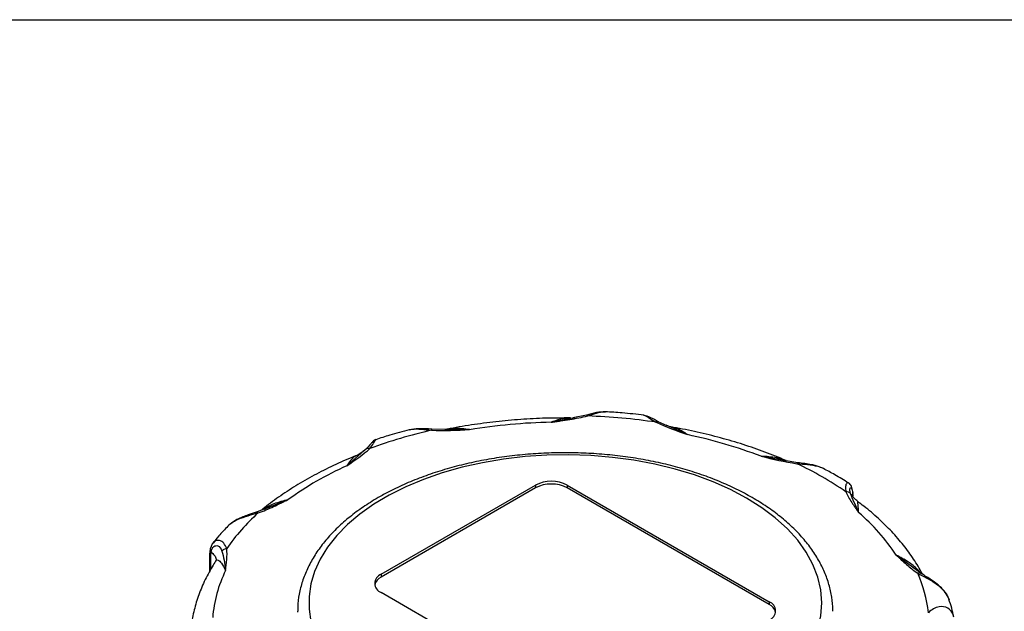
# Model space of a CAD drawing. Header units: inches. Extents: x 0 to 22, y 0 to 17.
# Tile 7 of 8: x 13.9 to 17.3, y 14.9 to 17. Entities that reach past the tile are written whole.
import ezdxf

# ---------------------------------------------------------------- set-up
doc = ezdxf.new("R2010")
doc.units = ezdxf.units.IN
doc.header["$LTSCALE"] = 2
doc.header["$MEASUREMENT"] = 0
doc.linetypes.add('SLD-Solid', pattern=[0])
doc.layers.add('SLD-DEFPOINTS', color=7, linetype='Continuous')

# ---------------------------------------------------------------- blocks, each defined once
blk = doc.blocks.new('Block2')
at = {"color": 7, "linetype": 'SLD-Solid', "lineweight": 18}
blk.add_line((22.0002, 17.0002), (0.0002, 17.0002), dxfattribs=at)

msp = doc.modelspace()

# ---------------------------------------------------------------- linework, layer by layer
at = {"color": 7, "linetype": 'SLD-Solid'}
msp.add_line((0.0002, 17.0002), (22.0002, 17.0002), dxfattribs=at)
for p, q in [((15.8699, 15.6104), (15.8214, 15.6006)), ((15.8287, 15.6011), (15.7458, 15.5855)), ((15.8143, 15.5993), (15.8143, 15.6004)), ((16.1538, 15.5731), (16.1221, 15.5873)), ((15.3798, 15.56), (15.326, 15.5607)), ((15.4589, 15.5593), (15.3712, 15.5591)), ((16.2248, 15.5417), (16.1494, 15.5745)), ((16.1725, 15.5678), (16.1609, 15.5708)), ((15.0871, 15.4846), (15.0268, 15.4322)), ((15.0972, 15.4932), (15.083, 15.481)), ((16.5726, 15.449), (16.4836, 15.4656)), ((16.6121, 15.4431), (16.5643, 15.4513)), ((15.1478, 15.0509), (15.6906, 15.3643)), ((15.6906, 15.3547), (15.1478, 15.0413)), ((15.6906, 15.3643), (15.6906, 15.3547)), ((15.802, 15.3643), (16.5119, 14.9545)), ((15.802, 15.3643), (15.802, 15.3547)), ((16.5119, 14.9449), (15.802, 15.3547)), ((16.8055, 15.336), (16.8032, 15.3289)), ((16.8062, 15.3412), (16.8061, 15.3432)), ((16.8072, 15.3261), (16.8063, 15.3399)), ((14.8214, 15.3136), (14.7352, 15.2786)), ((16.8231, 15.3064), (16.823, 15.3065)), ((14.7415, 15.2818), (14.7095, 15.2691)), ((14.5468, 15.1396), (14.5448, 15.1211)), ((14.5448, 15.1217), (14.5448, 15.0605)), ((14.5488, 15.068), (14.5488, 15.1148)), ((17.0328, 15.0634), (16.9583, 15.1182)), ((17.0434, 15.0556), (17.0286, 15.0665)), ((15.1478, 15.0509), (15.1478, 15.0413)), ((15.8577, 14.5768), (15.1478, 14.9866)), ((16.5119, 14.9545), (16.5119, 14.9449)), ((17.1397, 14.972), (17.1445, 14.9614)), ((14.8541, 14.9212), (14.8541, 14.9183))]:
    msp.add_line(p, q)
at = {"flags": 128}
for points in [[(16.4325, 15.3185), (16.3756, 15.3487), (16.3145, 15.3759), (16.2495, 15.4), (16.1812, 15.4208), (16.1101, 15.4381), (16.0366, 15.4519), (15.9614, 15.462), (15.885, 15.4684), (15.8079, 15.4709), (15.7307, 15.4696), (15.654, 15.4645), (15.5783, 15.4557), (15.5042, 15.4431), (15.4322, 15.427), (15.3629, 15.4073), (15.2968, 15.3843), (15.2343, 15.3581), (15.176, 15.3289), (15.1222, 15.2969), (15.0733, 15.2624), (15.0297, 15.2256), (14.9917, 15.1868), (14.9596, 15.1462), (14.9337, 15.1042), (14.9141, 15.0611), (14.9009, 15.0172), (14.8943, 14.9728), (14.8943, 14.9282), (14.9009, 14.8838)], [(16.4325, 14.5825), (16.4857, 14.6159), (16.5335, 14.652), (16.5758, 14.6903), (16.6121, 14.7305), (16.6422, 14.7725), (16.6659, 14.8158), (16.6829, 14.8601), (16.6932, 14.9051), (16.6966, 14.9505), (16.6932, 14.9958), (16.6829, 15.0409), (16.6659, 15.0852), (16.6422, 15.1285), (16.6121, 15.1704), (16.5758, 15.2107), (16.5335, 15.249), (16.4857, 15.285), (16.4325, 15.3185)]]:
    msp.add_lwpolyline(points, dxfattribs=at)
for centre, radius, start, end in [((15.7922, 13.4957), 2.0903, 91.2733, 99.1751), ((15.798, 13.4501), 2.1586, 81.5725, 87.9791), ((15.716, 13.8281), 1.7727, 102.7377, 110.0441), ((15.8712, 13.8618), 1.7167, 69.1032, 78.115), ((16.0953, 14.35), 1.205, 55.2759, 64.7295), ((15.5047, 14.3672), 1.1673, 114.1675, 125.8272), ((15.7463, 15.2569), 0.121, 62.6097, 117.3903), ((15.7463, 15.2472), 0.121, 62.6097, 117.3903), ((15.1935, 14.7332), 0.7162, 131.8779, 145.2576), ((16.3771, 14.7381), 0.6945, 33.1842, 49.6803), ((15.0016, 14.8653), 0.447, 153.5833, 175.7324), ((15.1655, 15.0036), 0.0416, 115.1754, 165.582), ((15.16, 15.0188), 0.0344, 110.7834, 249.2166), ((16.6148, 14.8649), 0.4601, 6.3512, 24.333), ((16.4997, 14.9224), 0.0344, 290.7834, 69.2166), ((16.4942, 14.9072), 0.0416, 14.418, 64.8246)]:
    msp.add_arc(centre, radius, start, end)
for points, knots in [([(15.9366, 15.6225), (15.9262, 15.6218), (15.9055, 15.6204), (15.8815, 15.6137), (15.8695, 15.6104)], [0, 0, 0, 0, 0.5014578, 1, 1, 1, 1]), ([(15.8699, 15.6103), (15.8701, 15.6104), (15.8707, 15.6106), (15.8722, 15.6097), (15.8735, 15.6081), (15.8742, 15.6074)], [0, 0, 0, 0, 0.130461, 0.565231, 1, 1, 1, 1]), ([(15.8742, 15.6074), (15.8845, 15.6107), (15.9057, 15.6176), (15.9259, 15.6231), (15.9345, 15.6223), (15.9361, 15.6221)], [0, 0, 0, 0, 0.437687, 0.892963, 1, 1, 1, 1]), ([(16.0711, 15.61), (16.0458, 15.613), (16.0011, 15.6183), (15.9558, 15.621), (15.9361, 15.6221)], [0, 0, 0, 0, 0.566164, 1, 1, 1, 1]), ([(16.1233, 15.5869), (16.1137, 15.5922), (16.0946, 15.6028), (16.0787, 15.6078), (16.0707, 15.6102)], [0, 0, 0, 0, 0.5008931, 1, 1, 1, 1]), ([(16.071, 15.6098), (16.0721, 15.6097), (16.077, 15.6094), (16.09, 15.6008), (16.1063, 15.5905), (16.1144, 15.5854)], [0, 0, 0, 0, 0.118438, 0.558242, 1, 1, 1, 1]), ([(15.8134, 15.6004), (15.7844, 15.6003), (15.7261, 15.6002), (15.6385, 15.5955), (15.5512, 15.5877), (15.465, 15.5761), (15.4072, 15.5665), (15.3784, 15.5604), (15.3774, 15.5602)], [0, 0, 0, 0, 0.195865, 0.394951, 0.59408, 0.793286, 0.9926, 1, 1, 1, 1]), ([(15.7458, 15.5855), (15.7458, 15.5855), (15.746, 15.5855), (15.7461, 15.5855), (15.7462, 15.5855), (15.7465, 15.5856), (15.7471, 15.5857), (15.7483, 15.5859), (15.7506, 15.5862), (15.7553, 15.5869), (15.7648, 15.5883), (15.7838, 15.5911), (15.8217, 15.5967), (15.8536, 15.6024), (15.8742, 15.6074)], [0, 0, 0, 0, 0.000977, 0.000977, 0.001953, 0.003906, 0.007813, 0.015625, 0.03125, 0.0625, 0.125, 0.25, 0.5, 1, 1, 1, 1]), ([(15.8134, 15.5993), (15.8061, 15.5993), (15.7846, 15.5994), (15.7612, 15.591), (15.7458, 15.5855)], [0, 0, 0, 0, 0.342341, 1, 1, 1, 1]), ([(16.1221, 15.5871), (16.1217, 15.5873), (16.1204, 15.5877), (16.1177, 15.5873), (16.1155, 15.586), (16.1144, 15.5854)], [0, 0, 0, 0, 0.198939, 0.599701, 1, 1, 1, 1]), ([(16.1255, 15.5849), (16.1249, 15.5856), (16.1239, 15.5868), (16.1226, 15.587), (16.1221, 15.5871)], [0, 0, 0, 0, 0.664814, 1, 1, 1, 1]), ([(15.2468, 15.5588), (15.2237, 15.5527), (15.1834, 15.5422), (15.1451, 15.5293), (15.1288, 15.5239)], [0, 0, 0, 0, 0.575249, 1, 1, 1, 1]), ([(15.3261, 15.5607), (15.31, 15.562), (15.2816, 15.5642), (15.257, 15.5605), (15.2462, 15.5589)], [0, 0, 0, 0, 0.563681, 1, 1, 1, 1]), ([(15.2469, 15.5587), (15.2501, 15.5595), (15.2623, 15.5625), (15.2886, 15.5612), (15.3129, 15.5585), (15.3251, 15.5572)], [0, 0, 0, 0, 0.155458, 0.576785, 1, 1, 1, 1]), ([(15.326, 15.5606), (15.326, 15.5606), (15.3258, 15.5607), (15.3255, 15.5597), (15.3253, 15.558), (15.3251, 15.5572)], [0, 0, 0, 0, 0.101346, 0.550932, 1, 1, 1, 1]), ([(15.4589, 15.5593), (15.4411, 15.5617), (15.4129, 15.5656), (15.387, 15.561), (15.3775, 15.5593)], [0, 0, 0, 0, 0.632815, 1, 1, 1, 1]), ([(16.2248, 15.5417), (16.2133, 15.5496), (16.1953, 15.5621), (16.179, 15.5655), (16.173, 15.5667)], [0, 0, 0, 0, 0.636942, 1, 1, 1, 1]), ([(16.5717, 15.4502), (16.5713, 15.4504), (16.5473, 15.4612), (16.4975, 15.4808), (16.421, 15.5075), (16.3415, 15.5309), (16.2597, 15.5509), (16.2032, 15.5627), (16.174, 15.5675), (16.1732, 15.5677)], [0, 0, 0, 0, 0.0030669, 0.2016674, 0.4000947, 0.598343, 0.7964169, 0.9943323, 1, 1, 1, 1]), ([(15.1288, 15.5244), (15.1259, 15.5229), (15.1206, 15.5201), (15.1164, 15.5151), (15.1098, 15.5074), (15.1009, 15.4979), (15.0956, 15.4922)], [0, 0, 0, 0, 0.162407, 0.301913, 0.578299, 1, 1, 1, 1]), ([(15.1084, 15.4934), (15.1132, 15.4998), (15.1228, 15.5124), (15.1275, 15.523), (15.1284, 15.5238), (15.1287, 15.5241)], [0, 0, 0, 0, 0.411815, 0.821711, 1, 1, 1, 1]), ([(15.0871, 15.4847), (15.083, 15.4813), (15.0745, 15.4743), (15.064, 15.4695), (15.0585, 15.467)], [0, 0, 0, 0, 0.473537, 1, 1, 1, 1]), ([(15.0939, 15.4905), (15.0946, 15.4915), (15.0955, 15.4926), (15.0969, 15.493), (15.097, 15.4931)], [0, 0, 0, 0, 0.880829, 1, 1, 1, 1]), ([(15.097, 15.4931), (15.098, 15.4935), (15.1001, 15.4945), (15.104, 15.4946), (15.1069, 15.4938), (15.1084, 15.4934)], [0, 0, 0, 0, 0.3017847, 0.6508922, 1, 1, 1, 1]), ([(16.7357, 14.9209), (16.7357, 14.9226), (16.7366, 14.9391), (16.7325, 14.9706), (16.7232, 15.015), (16.7075, 15.0587), (16.6862, 15.1014), (16.6592, 15.143), (16.6267, 15.1832), (16.5889, 15.2218), (16.546, 15.2584), (16.4983, 15.2928), (16.4461, 15.3248), (16.3898, 15.3541), (16.3298, 15.3807), (16.2665, 15.4043), (16.2003, 15.4249), (16.1316, 15.4422), (16.0608, 15.4563), (15.9883, 15.467), (15.9147, 15.4743), (15.8403, 15.4781), (15.7657, 15.4785), (15.6913, 15.4754), (15.6174, 15.4688), (15.5447, 15.4589), (15.4735, 15.4455), (15.4044, 15.4289), (15.3376, 15.409), (15.2736, 15.3861), (15.2128, 15.3601), (15.1682, 15.3377), (15.144, 15.3239), (15.1378, 15.3205)], [0, 0, 0, 0, 0.003565, 0.036416, 0.069263, 0.102221, 0.135389, 0.16882, 0.202512, 0.236429, 0.270511, 0.304698, 0.338942, 0.373202, 0.407453, 0.441684, 0.47589, 0.510071, 0.544229, 0.578368, 0.612494, 0.64661, 0.680722, 0.714835, 0.748954, 0.783083, 0.817228, 0.851394, 0.885587, 0.91981, 0.954068, 0.988361, 1, 1, 1, 1]), ([(15.0583, 15.4669), (15.0562, 15.466), (15.0293, 15.4556), (14.9797, 15.4334), (14.9114, 15.3993), (14.847, 15.3622), (14.7871, 15.3223), (14.7481, 15.2934), (14.7296, 15.2776), (14.7285, 15.2766)], [0, 0, 0, 0, 0.016452, 0.21011, 0.404013, 0.598126, 0.792398, 0.986707, 1, 1, 1, 1]), ([(15.0584, 15.4666), (15.0542, 15.4641), (15.0443, 15.458), (15.0332, 15.4416), (15.0268, 15.4322)], [0, 0, 0, 0, 0.422483, 1, 1, 1, 1]), ([(16.566, 15.4511), (16.5568, 15.4543), (16.5306, 15.4634), (16.5021, 15.4647), (16.4836, 15.4656)], [0, 0, 0, 0, 0.349927, 1, 1, 1, 1]), ([(16.6123, 15.443), (16.6122, 15.443), (16.6118, 15.4432), (16.6109, 15.4422), (16.6101, 15.4405), (16.6097, 15.4397)], [0, 0, 0, 0, 0.17304, 0.58652, 1, 1, 1, 1]), ([(16.6097, 15.4397), (16.6223, 15.4388), (16.6473, 15.4371), (16.6777, 15.4323), (16.6957, 15.4267), (16.7015, 15.4232), (16.7027, 15.4224)], [0, 0, 0, 0, 0.375795, 0.749814, 0.949093, 1, 1, 1, 1]), ([(16.7035, 15.4224), (16.6949, 15.4261), (16.6816, 15.4318), (16.6506, 15.4385), (16.6287, 15.4411), (16.6123, 15.4431)], [0, 0, 0, 0, 0.313711, 0.484972, 1, 1, 1, 1]), ([(16.7914, 15.3713), (16.7753, 15.3814), (16.7471, 15.3993), (16.7161, 15.4153), (16.7026, 15.4223)], [0, 0, 0, 0, 0.566385, 1, 1, 1, 1]), ([(16.7913, 15.3712), (16.7906, 15.3718), (16.7884, 15.3734), (16.7837, 15.3712), (16.7787, 15.3613), (16.7807, 15.3474), (16.7817, 15.3404)], [0, 0, 0, 0, 0.095668, 0.285529, 0.64195, 1, 1, 1, 1]), ([(16.8062, 15.3422), (16.8056, 15.3455), (16.8044, 15.3523), (16.8011, 15.3606), (16.7968, 15.3676), (16.7932, 15.3703), (16.7914, 15.3717)], [0, 0, 0, 0, 0.240248, 0.488122, 0.742158, 1, 1, 1, 1]), ([(16.7817, 15.3404), (16.7868, 15.3279), (16.7977, 15.3096), (16.8122, 15.2886), (16.8184, 15.2796), (16.8225, 15.2736), (16.8245, 15.2706), (16.8265, 15.2676)], [0, 0, 0, 0, 0.5, 0.75, 0.875, 0.875, 1, 1, 1, 1]), ([(16.7982, 15.3347), (16.7954, 15.3432), (16.7943, 15.356), (16.8009, 15.3563), (16.8046, 15.3445), (16.8055, 15.336)], [-3.433497, -3.433497, -3.433497, -3.433497, -1.961998, -0.980999, 0, 0, 0, 0]), ([(16.8265, 15.2676), (16.8265, 15.2676), (16.8264, 15.2677), (16.8167, 15.2933), (16.8047, 15.3151), (16.7982, 15.3347)], [-3.401742, -3.401742, -3.401742, -3.401742, -3.39604, -3.39604, 0, 0, 0, 0]), ([(16.8055, 15.336), (16.8059, 15.3374), (16.8066, 15.3395), (16.8062, 15.3415), (16.8061, 15.3422)], [0, 0, 0, 0, 0.666263, 1, 1, 1, 1]), ([(14.7153, 15.2665), (14.7344, 15.2732), (14.7612, 15.2848), (14.7913, 15.2993), (14.8042, 15.3055), (14.8128, 15.3096), (14.8171, 15.3116), (14.8214, 15.3136)], [0, 0, 0, 0, 0.5, 0.75, 0.875, 0.875, 1, 1, 1, 1]), ([(14.8214, 15.3136), (14.8044, 15.309), (14.7738, 15.3008), (14.7429, 15.2869), (14.7313, 15.2778), (14.731, 15.2776)], [0, 0, 0, 0, 0.553379, 0.989568, 1, 1, 1, 1]), ([(15.1378, 15.3205), (15.1285, 15.3149), (15.1014, 15.2989), (15.0598, 15.2704), (15.0149, 15.2342), (14.975, 15.1959), (14.9403, 15.1557), (14.9112, 15.1138), (14.8878, 15.0705), (14.8703, 15.0263), (14.8592, 14.9815), (14.8541, 14.9464), (14.8546, 14.9264), (14.8547, 14.9214)], [0, 0, 0, 0, 0.054208, 0.156914, 0.259674, 0.362339, 0.464763, 0.566759, 0.668122, 0.768682, 0.868376, 0.967296, 1, 1, 1, 1]), ([(16.823, 15.307), (16.8183, 15.3111), (16.8087, 15.3194), (16.8025, 15.33), (16.8017, 15.33), (16.8014, 15.33)], [0, 0, 0, 0, 0.353483, 0.717068, 1, 1, 1, 1]), ([(16.8265, 15.2676), (16.8258, 15.2773), (16.8245, 15.2945), (16.8234, 15.3063), (16.8231, 15.3064), (16.8231, 15.3064)], [0, 0, 0, 0, 0.495528, 0.88518, 1, 1, 1, 1]), ([(17.051, 15.051), (17.0506, 15.0519), (17.0416, 15.07), (17.0202, 15.1045), (16.9847, 15.1537), (16.9435, 15.2013), (16.8969, 15.247), (16.8563, 15.282), (16.8304, 15.3012), (16.8232, 15.3065)], [0, 0, 0, 0, 0.009282, 0.190438, 0.372702, 0.556508, 0.741601, 0.927671, 1, 1, 1, 1]), ([(14.7087, 15.269), (14.6995, 15.2659), (14.6843, 15.2609), (14.6609, 15.2524), (14.6424, 15.2441), (14.624, 15.2337), (14.6143, 15.225), (14.6088, 15.22)], [0, 0, 0, 0, 0.273532, 0.448484, 0.646297, 0.798306, 1, 1, 1, 1]), ([(14.6093, 15.22), (14.6105, 15.2214), (14.6155, 15.2272), (14.6277, 15.2354), (14.6498, 15.2472), (14.6806, 15.2572), (14.7037, 15.2634), (14.7153, 15.2665)], [0, 0, 0, 0, 0.051718, 0.218019, 0.382198, 0.690405, 1, 1, 1, 1]), ([(14.7065, 15.2669), (14.707, 15.2676), (14.7078, 15.2688), (14.709, 15.2689), (14.7095, 15.269)], [0, 0, 0, 0, 0.617839, 1, 1, 1, 1]), ([(14.7095, 15.269), (14.7097, 15.269), (14.7107, 15.2693), (14.7127, 15.2686), (14.7145, 15.2672), (14.7153, 15.2665)], [0, 0, 0, 0, 0.160507, 0.580496, 1, 1, 1, 1]), ([(14.6094, 15.2199), (14.5983, 15.2087), (14.5794, 15.1894), (14.5635, 15.1689), (14.5569, 15.1603)], [0, 0, 0, 0, 0.583354, 1, 1, 1, 1]), ([(14.5567, 15.1604), (14.5558, 15.1596), (14.5523, 15.156), (14.5503, 15.1498), (14.5489, 15.1451)], [0, 0, 0, 0, 0.2515223, 1, 1, 1, 1]), ([(14.6049, 15.1414), (14.602, 15.1481), (14.5962, 15.1616), (14.5819, 15.1702), (14.5701, 15.1703), (14.5621, 15.1672), (14.5583, 15.1624), (14.5567, 15.1604)], [0, 0, 0, 0, 0.292254, 0.583153, 0.738146, 0.895128, 1, 1, 1, 1]), ([(14.547, 15.1395), (14.5469, 15.1389), (14.5466, 15.137), (14.5476, 15.1336), (14.5493, 15.1311), (14.5502, 15.1298)], [0, 0, 0, 0, 0.195814, 0.597763, 1, 1, 1, 1]), ([(14.5489, 15.1451), (14.5482, 15.144), (14.5471, 15.1422), (14.547, 15.1402), (14.547, 15.1395)], [0, 0, 0, 0, 0.66096, 1, 1, 1, 1]), ([(14.5502, 15.1298), (14.552, 15.1385), (14.5592, 15.1514), (14.5766, 15.1532), (14.5851, 15.1411), (14.588, 15.1326)], [0, 0, 0, 0, 0.980999, 1.961998, 3.433497, 3.433497, 3.433497, 3.433497]), ([(14.5502, 15.1298), (14.5543, 15.1258), (14.5627, 15.1179), (14.5681, 15.1074), (14.5679, 15.1014), (14.5679, 15.1001)], [0, 0, 0, 0, 0.438917, 0.877834, 1, 1, 1, 1]), ([(14.588, 15.1326), (14.5895, 15.1348), (14.5942, 15.1392), (14.601, 15.1412), (14.6049, 15.1414)], [0, 0, 0, 0, 0.428571, 1, 1, 1, 1]), ([(14.588, 15.1326), (14.5947, 15.1131), (14.5972, 15.0902), (14.6013, 15.0642), (14.6013, 15.0642), (14.6013, 15.0641)], [-0.004837, -0.004837, -0.004837, -0.004837, 3.391203, 3.391203, 3.39604, 3.39604, 3.39604, 3.39604]), ([(14.5662, 15.0973), (14.562, 15.0908), (14.5471, 15.0674), (14.5255, 15.0259), (14.5037, 14.9728), (14.4883, 14.919), (14.4784, 14.8652), (14.4769, 14.8293), (14.4762, 14.8116)], [0, 0, 0, 0, 0.073322, 0.262508, 0.4503, 0.636257, 0.820543, 1, 1, 1, 1]), ([(14.5449, 15.1211), (14.5449, 15.1209), (14.5448, 15.1197), (14.546, 15.1175), (14.5478, 15.1157), (14.5488, 15.1148)], [0, 0, 0, 0, 0.093509, 0.546755, 1, 1, 1, 1]), ([(14.5685, 15.101), (14.5685, 15.101), (14.5685, 15.1026), (14.5673, 15.1), (14.5661, 15.0975)], [0, 0, 0, 0, 0.003734, 1, 1, 1, 1]), ([(14.5663, 15.0973), (14.5673, 15.0986), (14.5698, 15.1018), (14.5766, 15.1007), (14.5873, 15.0905), (14.5963, 15.0736), (14.6013, 15.0641)], [0, 0, 0, 0, 0.115351, 0.278911, 0.596379, 1, 1, 1, 1]), ([(16.9583, 15.1182), (16.9583, 15.1182), (16.9584, 15.1182), (16.9585, 15.1181), (16.9585, 15.1181), (16.9585, 15.1181), (16.9586, 15.118), (16.9587, 15.1179), (16.9591, 15.1176), (16.9597, 15.117), (16.961, 15.1158), (16.9637, 15.1134), (16.9689, 15.1086), (16.9793, 15.0991), (17.0002, 15.08), (17.0195, 15.0642), (17.034, 15.0545)], [0, 0, 0, 0, 0.000488, 0.000488, 0.000977, 0.000977, 0.001953, 0.003906, 0.007813, 0.015625, 0.03125, 0.0625, 0.125, 0.25, 0.5, 1, 1, 1, 1]), ([(17.0466, 15.0533), (17.0423, 15.0582), (17.0286, 15.0741), (16.9984, 15.0976), (16.9727, 15.1108), (16.9583, 15.1182)], [0, 0, 0, 0, 0.166291, 0.533349, 1, 1, 1, 1]), ([(17.0435, 15.0554), (17.0428, 15.0557), (17.0412, 15.0563), (17.0379, 15.0561), (17.0353, 15.055), (17.034, 15.0545)], [0, 0, 0, 0, 0.247405, 0.623702, 1, 1, 1, 1]), ([(17.034, 15.0545), (17.0436, 15.0495), (17.0626, 15.0394), (17.0904, 15.024), (17.1112, 15.0084), (17.1254, 14.9945), (17.1353, 14.9821), (17.1387, 14.9742), (17.1397, 14.972)], [0, 0, 0, 0, 0.260661, 0.520123, 0.658367, 0.798382, 0.941861, 1, 1, 1, 1]), ([(17.0469, 15.0529), (17.0462, 15.0538), (17.0453, 15.0549), (17.0438, 15.0553), (17.0435, 15.0554)], [0, 0, 0, 0, 0.7450551, 1, 1, 1, 1]), ([(17.141, 14.9704), (17.1367, 14.9781), (17.1262, 14.9968), (17.102, 15.0178), (17.0722, 15.038), (17.0554, 15.0483), (17.0448, 15.0549)], [0, 0, 0, 0, 0.200402, 0.486291, 0.675326, 1, 1, 1, 1]), ([(17.1606, 14.9003), (17.1585, 14.9109), (17.1544, 14.9319), (17.1471, 14.9523), (17.1435, 14.9623)], [0, 0, 0, 0, 0.509851, 1, 1, 1, 1]), ([(17.1596, 14.9064), (17.1559, 14.9177), (17.1412, 14.9354), (17.104, 14.9407), (17.0817, 14.9262), (17.0721, 14.9158)], [-3.433497, -3.433497, -3.433497, -3.433497, -2.452498, -1.471499, 0, 0, 0, 0])]:
    msp.add_open_spline(points, degree=3, knots=knots)
for points in [[(16.1144, 15.5854), (16.1482, 15.5686), (16.1873, 15.5557), (16.2248, 15.5417)], [(15.3251, 15.5572), (15.3696, 15.555), (15.4144, 15.5578), (15.4589, 15.5593)], [(15.0268, 15.4322), (15.055, 15.4521), (15.0852, 15.4714), (15.1084, 15.4934)], [(16.4836, 15.4656), (16.5252, 15.4563), (16.5662, 15.4456), (16.6097, 15.4397)], [(16.7982, 15.3347), (16.7949, 15.3391), (16.7883, 15.3413), (16.7817, 15.3404)], [(14.5488, 15.1148), (14.5488, 15.1203), (14.5493, 15.1254), (14.5502, 15.1298)], [(14.6013, 15.0641), (14.6037, 15.0899), (14.6086, 15.1157), (14.6049, 15.1414)]]:
    msp.add_open_spline(points, degree=3)

# ---------------------------------------------------------------- block references
at = {"layer": 'SLD-DEFPOINTS'}
msp.add_blockref('Block2', (0, 0), dxfattribs=at)

doc.saveas('drawing.dxf')
